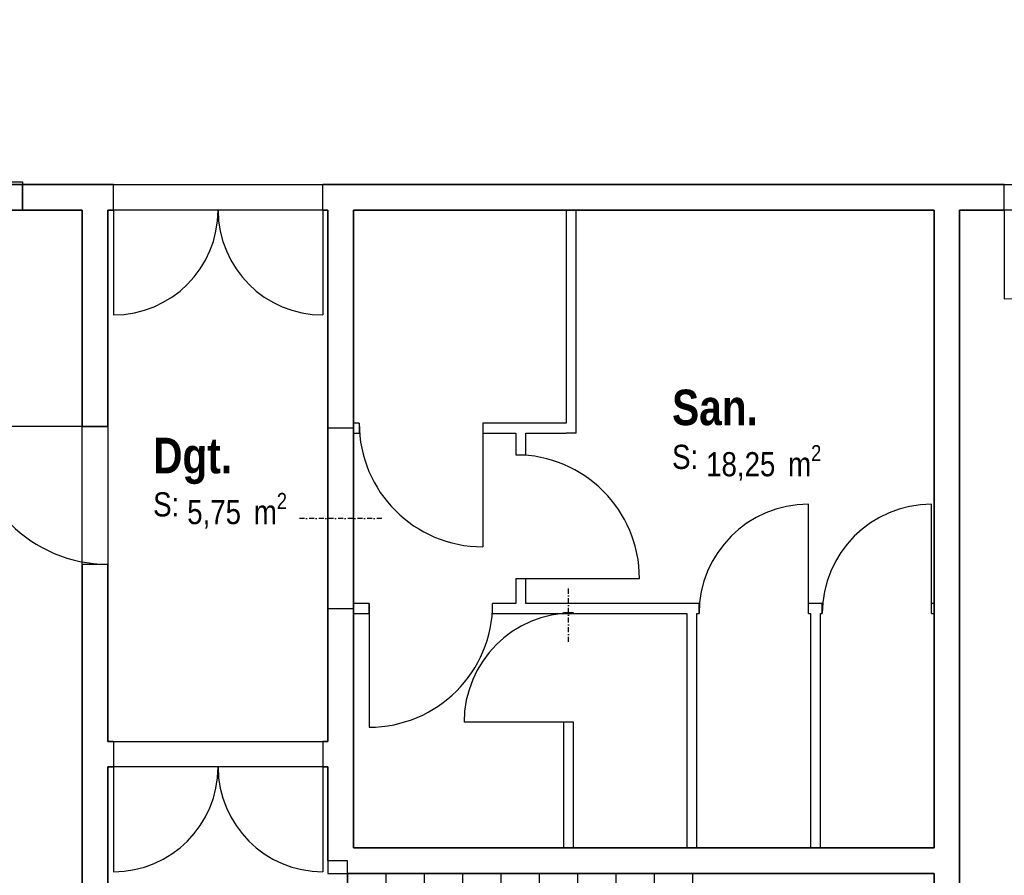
# Model space of a CAD drawing. Extents: x -24342 to 73038, y -9656 to 30949.
# Tile 139 of 170: x 7646 to 8340, y 7394 to 7996. Entities that reach past the tile are written whole.
import ezdxf
from ezdxf.enums import TextEntityAlignment as Align

# ---------------------------------------------------------------- set-up
doc = ezdxf.new("R2010")
doc.units = 0
doc.linetypes.add('21.0032_xref_r+1_02_pro$0$Points tirets', pattern=[670.277762, 352.777767, -176.388884, 0, -141.111112])
doc.linetypes.add('ACAD_ISO12W100', pattern=[21, 12, -3, 0, -3, 0, -3])
for name, color, linetype in [('0_XREF', 250, 'Continuous'), ('21.0032_xref_r+1_02_pro$0$A-AREA-____-OTLN.Modèle IFC', 251, 'Continuous'), ('21.0032_xref_r+1_02_pro$0$A-WALL-____-OTLN.Modèle IFC', 251, 'Continuous'), ('21.0032_xref_r+1_02_pro$0$Fenêtres ARCHICAD', 251, 'Continuous'), ('21.0032_xref_r+1_02_pro$0$Marques de Zone ARCHICAD', 251, 'Continuous'), ('21.0032_xref_r+1_02_pro$0$Portes ARCHICAD', 251, 'Continuous'), ('21.0032_xref_r+1_02_pro$0$S-STRS-____-OTLN.Modèle IFC', 251, 'Continuous')]:
    doc.layers.add(name, color=color, linetype=linetype)
doc.styles.add('21.0032_xref_r+1_02_pro$0$STYLE_GENERE_1', font='ARIALNB.TTF')
doc.styles.add('21.0032_xref_r+1_02_pro$0$STYLE_GENERE_2', font='ARIALN.TTF')

# ---------------------------------------------------------------- blocks, each defined once
blk = doc.blocks.new('21.0032_xref_r+1_02_pro$0$San._WC_29_1', base_point=(81564.5, -22915.6))
at = {"layer": '21.0032_xref_r+1_02_pro$0$Marques de Zone ARCHICAD', "ltscale": 0.1, "insert": (81295, -23033.9), "char_height": 170, "attachment_point": 1, "style": '21.0032_xref_r+1_02_pro$0$STYLE_GENERE_2'}
blk.add_mtext('\\A1;\\pt0,100;18,25{\\H0.66x;\\S^  ;} m{\\H0.66x;\\S2^  ;}', dxfattribs=at)
at = {"layer": '21.0032_xref_r+1_02_pro$0$Marques de Zone ARCHICAD', "ltscale": 0.1}
for tag, height, style, p in [('DUMMY_849', 250, '21.0032_xref_r+1_02_pro$0$STYLE_GENERE_1', (81664.4, -22569.7)), ('ROOM_NAME', 250, '21.0032_xref_r+1_02_pro$0$STYLE_GENERE_1', (81055, -22643.7)), ('calculatedAreaCode', 170, '21.0032_xref_r+1_02_pro$0$STYLE_GENERE_2', (81055, -23031.7))]:
    blk.add_attdef(tag, text='', height=height, dxfattribs=dict(at, style=style)).set_placement(p, align=Align.TOP_LEFT)
blk = doc.blocks.new('21.0032_xref_r+1_02_pro$0$Dgt._COU_42_1', base_point=(77855.1, -23250.1))
at = {"layer": '21.0032_xref_r+1_02_pro$0$Marques de Zone ARCHICAD', "ltscale": 0.1, "insert": (77640, -23371), "char_height": 170, "attachment_point": 1, "style": '21.0032_xref_r+1_02_pro$0$STYLE_GENERE_2'}
blk.add_mtext('\\A1;\\pt0,100;5,75{\\H0.66x;\\S^  ;} m{\\H0.66x;\\S2^  ;}', dxfattribs=at)
at = {"layer": '21.0032_xref_r+1_02_pro$0$Marques de Zone ARCHICAD', "ltscale": 0.1}
for tag, height, style, p in [('DUMMY_849', 250, '21.0032_xref_r+1_02_pro$0$STYLE_GENERE_1', (77962.3, -22904.2)), ('ROOM_NAME', 250, '21.0032_xref_r+1_02_pro$0$STYLE_GENERE_1', (77400, -22982.4)), ('calculatedAreaCode', 170, '21.0032_xref_r+1_02_pro$0$STYLE_GENERE_2', (77400, -23366.1))]:
    blk.add_attdef(tag, text='', height=height, dxfattribs=dict(at, style=style)).set_placement(p, align=Align.TOP_LEFT)
blk = doc.blocks.new('21.0032_xref_r+1_02_pro$0$Percement_20_1')
at = {"layer": '21.0032_xref_r+1_02_pro$0$A-WALL-____-OTLN.Modèle IFC', "linetype": '21.0032_xref_r+1_02_pro$0$Points tirets', "ltscale": 0.1}
blk.add_line((79010.1, -23550.1), (78430.1, -23550.1), dxfattribs=at)
at = {"layer": '21.0032_xref_r+1_02_pro$0$A-WALL-____-OTLN.Modèle IFC', "linetype": 'Continuous', "ltscale": 0.1, "flags": 128}
for points in [[(78630.1, -22915.1), (78630.1, -24185.1)], [(78810.1, -22915.1), (78630.1, -22915.1)], [(78810.1, -24185.1), (78810.1, -22915.1)], [(78630.1, -24185.1), (78810.1, -24185.1)]]:
    blk.add_lwpolyline(points, dxfattribs=at)
blk = doc.blocks.new('21.0032_xref_r+1_02_pro$0$Percement_21_1')
at = {"layer": '21.0032_xref_r+1_02_pro$0$A-WALL-____-OTLN.Modèle IFC', "linetype": '21.0032_xref_r+1_02_pro$0$Points tirets', "ltscale": 0.1}
blk.add_line((80325.1, -24420.1), (80325.1, -24015.1), dxfattribs=at)
at = {"layer": '21.0032_xref_r+1_02_pro$0$A-WALL-____-OTLN.Modèle IFC', "linetype": 'Continuous', "ltscale": 0.1, "flags": 128}
for points in [[(80290.1, -24215.1), (80290.1, -24220.1)], [(80360.1, -24215.1), (80290.1, -24215.1)], [(80290.1, -24220.1), (80360.1, -24220.1)], [(80360.1, -24220.1), (80360.1, -24215.1)]]:
    blk.add_lwpolyline(points, dxfattribs=at)
blk = doc.blocks.new('21.0032_xref_r+1_02_pro$0$Fenêtre (Mur) 30[13]_1')
at = {"layer": '21.0032_xref_r+1_02_pro$0$Fenêtres ARCHICAD', "linetype": 'Continuous', "ltscale": 0.1}
for p, q in [((71480, -21180.1), (76480, -21180.1)), ((71480, -21380.1), (71480, -21180.1)), ((76480, -21180.1), (76480, -21380.1)), ((76480, -21380.1), (71480, -21380.1))]:
    blk.add_line(p, q, dxfattribs=at)
blk = doc.blocks.new('21.0032_xref_r+1_02_pro$0$Porte (Mur) 81[5]_1')
at = {"layer": '21.0032_xref_r+1_02_pro$0$Portes ARCHICAD', "linetype": 'Continuous', "ltscale": 0.1}
for p, q in [((83395.1, -21380.1), (83395.1, -22005.1)), ((84645.1, -21380.1), (84645.1, -22005.1))]:
    blk.add_line(p, q, dxfattribs=at)
for centre, start, end in [((83395.1, -21380.1), 270, 0), ((84645.1, -21380.1), 180, 270)]:
    blk.add_arc(centre, 625, start, end, dxfattribs=at)
blk = doc.blocks.new('21.0032_xref_r+1_02_pro$0$Porte (Mur) 83[7]_1')
at = {"layer": '21.0032_xref_r+1_02_pro$0$Portes ARCHICAD', "linetype": 'Continuous', "ltscale": 0.1}
for p, q in [((77120.1, -21380.1), (77120.1, -22117.6)), ((78595.1, -21380.1), (78595.1, -22117.6))]:
    blk.add_line(p, q, dxfattribs=at)
for centre, start, end in [((77120.1, -21380.1), 270, 0), ((78595.1, -21380.1), 180, 270)]:
    blk.add_arc(centre, 737.5, start, end, dxfattribs=at)
blk = doc.blocks.new('21.0032_xref_r+1_02_pro$0$Mur_19_1', base_point=(65160.1, -21290.1))
at = {"layer": '21.0032_xref_r+1_02_pro$0$A-WALL-____-OTLN.Modèle IFC', "linetype": 'Continuous', "ltscale": 0.1}
for p, q in [((76480, -21200.1), (71480, -21200.1)), ((76480, -21380.1), (76480, -21200.1)), ((77120.1, -21380.1), (77120.1, -21200.1)), ((78595.1, -21380.1), (78595.1, -21200.1)), ((83395.1, -21380.1), (83395.1, -21200.1)), ((71480, -21380.1), (76480, -21380.1))]:
    blk.add_line(p, q, dxfattribs=at)
at = {"layer": '21.0032_xref_r+1_02_pro$0$A-WALL-____-OTLN.Modèle IFC', "linetype": 'Continuous', "ltscale": 0.1, "flags": 128}
for points in [[(77120.1, -21200.1), (76480, -21200.1)], [(83395.1, -21200.1), (78595.1, -21200.1)], [(76480, -21380.1), (76900.1, -21380.1)], [(77080.1, -21380.1), (77120.1, -21380.1)], [(78595.1, -21380.1), (78630.1, -21380.1)], [(78810.1, -21380.1), (82900.1, -21380.1)], [(83080.1, -21380.1), (83395.1, -21380.1)]]:
    blk.add_lwpolyline(points, dxfattribs=at)
at = {"layer": '21.0032_xref_r+1_02_pro$0$Fenêtres ARCHICAD', "linetype": 'Continuous', "ltscale": 0.1}
blk.add_blockref('21.0032_xref_r+1_02_pro$0$Fenêtre (Mur) 30[13]_1', (0, 0), dxfattribs=at)
at = {"layer": '21.0032_xref_r+1_02_pro$0$Portes ARCHICAD', "linetype": 'Continuous', "ltscale": 0.1}
for name in ['21.0032_xref_r+1_02_pro$0$Porte (Mur) 83[7]_1', '21.0032_xref_r+1_02_pro$0$Porte (Mur) 81[5]_1']:
    blk.add_blockref(name, (0, 0), dxfattribs=at)
blk = doc.blocks.new('21.0032_xref_r+1_02_pro$0$Porte (Mur) 86[10]_1')
at = {"layer": '21.0032_xref_r+1_02_pro$0$Portes ARCHICAD', "linetype": 'Continuous', "ltscale": 0.1}
blk.add_line((77080.1, -22902.6), (76110.1, -22902.6), dxfattribs=at)
blk.add_arc((77080.1, -22902.6), 970, 180, 270, dxfattribs=at)
blk = doc.blocks.new('21.0032_xref_r+1_02_pro$0$Mur_22_1', base_point=(76990.1, -21290.1))
at = {"layer": '21.0032_xref_r+1_02_pro$0$A-WALL-____-OTLN.Modèle IFC', "linetype": 'Continuous', "ltscale": 0.1}
for p, q in [((76900.1, -22902.6), (77080.1, -22902.6)), ((76900.1, -23872.6), (77080.1, -23872.6))]:
    blk.add_line(p, q, dxfattribs=at)
at = {"layer": '21.0032_xref_r+1_02_pro$0$A-WALL-____-OTLN.Modèle IFC', "linetype": 'Continuous', "ltscale": 0.1, "flags": 128}
for points in [[(76900.1, -21380.1), (76900.1, -22902.6)], [(77080.1, -22902.6), (77080.1, -21380.1)], [(76900.1, -23872.6), (76900.1, -29139.6)], [(77080.1, -25120.1), (77080.1, -23872.6)], [(77080.1, -29139.6), (77080.1, -25300.1)], [(76900.1, -29139.6), (77080.1, -29139.6)]]:
    blk.add_lwpolyline(points, dxfattribs=at)
at = {"layer": '21.0032_xref_r+1_02_pro$0$Portes ARCHICAD', "linetype": 'Continuous', "ltscale": 0.1}
blk.add_blockref('21.0032_xref_r+1_02_pro$0$Porte (Mur) 86[10]_1', (0, 0), dxfattribs=at)
blk = doc.blocks.new('21.0032_xref_r+1_02_pro$0$Mur_23_1', base_point=(78720.1, -21290.1))
at = {"layer": '21.0032_xref_r+1_02_pro$0$A-WALL-____-OTLN.Modèle IFC', "linetype": 'Continuous', "ltscale": 0.1, "flags": 128}
for points in [[(78630.1, -21380.1), (78630.1, -22915.1)], [(78810.1, -22915.1), (78810.1, -21380.1)], [(78630.1, -24185.1), (78630.1, -25120.1)], [(78810.1, -25870.1), (78810.1, -24185.1)], [(78630.1, -25300.1), (78630.1, -26050.1)], [(78630.1, -26050.1), (78810.1, -26050.1)]]:
    blk.add_lwpolyline(points, dxfattribs=at)
blk = doc.blocks.new('21.0032_xref_r+1_02_pro$0$Mur_24_1', base_point=(78720.1, -25960.1))
at = {"layer": '21.0032_xref_r+1_02_pro$0$A-WALL-____-OTLN.Modèle IFC', "linetype": 'Continuous', "ltscale": 0.1, "flags": 128}
for points in [[(82900.1, -25870.1), (78810.1, -25870.1)], [(78810.1, -26050.1), (82900.1, -26050.1)]]:
    blk.add_lwpolyline(points, dxfattribs=at)
blk = doc.blocks.new('21.0032_xref_r+1_02_pro$0$Mur_25_1', base_point=(82990.1, -21290.1))
at = {"layer": '21.0032_xref_r+1_02_pro$0$A-WALL-____-OTLN.Modèle IFC', "linetype": 'Continuous', "ltscale": 0.1, "flags": 128}
for points in [[(82900.1, -21380.1), (82900.1, -25870.1)], [(83080.1, -29049.7), (83080.1, -21380.1)], [(82900.1, -26050.1), (82900.1, -29049.7)], [(82900.1, -29049.7), (83080.1, -29049.7)]]:
    blk.add_lwpolyline(points, dxfattribs=at)
blk = doc.blocks.new('21.0032_xref_r+1_02_pro$0$Porte (Mur) 87[11]_1')
at = {"layer": '21.0032_xref_r+1_02_pro$0$Portes ARCHICAD', "linetype": 'Continuous', "ltscale": 0.1}
blk.add_line((80360.1, -24985.1), (79590.1, -24985.1), dxfattribs=at)
blk.add_arc((80360.1, -24985.1), 770, 90, 180, dxfattribs=at)
blk = doc.blocks.new('21.0032_xref_r+1_02_pro$0$Mur_26_1', base_point=(80325.1, -25960.1))
at = {"layer": '21.0032_xref_r+1_02_pro$0$A-WALL-____-OTLN.Modèle IFC', "linetype": 'Continuous', "ltscale": 0.1}
blk.add_line((80360.1, -24985.1), (80290.1, -24985.1), dxfattribs=at)
at = {"layer": '21.0032_xref_r+1_02_pro$0$A-WALL-____-OTLN.Modèle IFC', "linetype": 'Continuous', "ltscale": 0.1, "flags": 128}
for points in [[(80290.1, -24985.1), (80290.1, -25870.1)], [(80360.1, -25870.1), (80360.1, -24985.1)], [(80290.1, -25870.1), (80360.1, -25870.1)]]:
    blk.add_lwpolyline(points, dxfattribs=at)
at = {"layer": '21.0032_xref_r+1_02_pro$0$Portes ARCHICAD', "linetype": 'Continuous', "ltscale": 0.1}
blk.add_blockref('21.0032_xref_r+1_02_pro$0$Porte (Mur) 87[11]_1', (0, 0), dxfattribs=at)
blk = doc.blocks.new('21.0032_xref_r+1_02_pro$0$Porte (Mur) 88[12]_1')
at = {"layer": '21.0032_xref_r+1_02_pro$0$Portes ARCHICAD', "linetype": 'Continuous', "ltscale": 0.1}
blk.add_line((82883.1, -24220.1), (82883.1, -23450.1), dxfattribs=at)
blk.add_arc((82883.1, -24220.1), 770, 90, 180, dxfattribs=at)
blk = doc.blocks.new('21.0032_xref_r+1_02_pro$0$Porte (Mur) 89[13]_1')
at = {"layer": '21.0032_xref_r+1_02_pro$0$Portes ARCHICAD', "linetype": 'Continuous', "ltscale": 0.1}
blk.add_line((82015.1, -24220.1), (82015.1, -23450.1), dxfattribs=at)
blk.add_arc((82015.1, -24220.1), 770, 90, 180, dxfattribs=at)
blk = doc.blocks.new('21.0032_xref_r+1_02_pro$0$Porte (Mur) 90[14]_1')
at = {"layer": '21.0032_xref_r+1_02_pro$0$Portes ARCHICAD', "linetype": 'Continuous', "ltscale": 0.1}
blk.add_line((78921.2, -24150.1), (78921.2, -25020.1), dxfattribs=at)
blk.add_arc((78921.2, -24150.1), 870, 270, 0, dxfattribs=at)
blk = doc.blocks.new('21.0032_xref_r+1_02_pro$0$Mur_27_1', base_point=(78720.1, -24185.1))
at = {"layer": '21.0032_xref_r+1_02_pro$0$A-WALL-____-OTLN.Modèle IFC', "linetype": 'Continuous', "ltscale": 0.1}
for p, q in [((78921.2, -24220.1), (78921.2, -24150.1)), ((79791.2, -24220.1), (79791.2, -24150.1)), ((81245.1, -24220.1), (81245.1, -24150.1)), ((82015.1, -24220.1), (82015.1, -24150.1)), ((82113.1, -24220.1), (82113.1, -24150.1)), ((82883.1, -24220.1), (82883.1, -24150.1))]:
    blk.add_line(p, q, dxfattribs=at)
at = {"layer": '21.0032_xref_r+1_02_pro$0$A-WALL-____-OTLN.Modèle IFC', "linetype": 'Continuous', "ltscale": 0.1, "flags": 128}
for points in [[(78921.2, -24150.1), (78810.1, -24150.1)], [(78810.1, -24150.1), (78810.1, -24220.1)], [(79955.1, -24150.1), (79791.2, -24150.1)], [(81245.1, -24150.1), (80025.1, -24150.1)], [(82113.1, -24150.1), (82015.1, -24150.1)], [(82900.1, -24150.1), (82883.1, -24150.1)], [(82900.1, -24220.1), (82900.1, -24150.1)], [(78810.1, -24220.1), (78921.2, -24220.1)], [(79791.2, -24220.1), (80290.1, -24220.1)], [(80360.1, -24220.1), (81160.1, -24220.1)], [(81230.1, -24220.1), (81245.1, -24220.1)], [(82015.1, -24220.1), (82030.1, -24220.1)], [(82100.1, -24220.1), (82113.1, -24220.1)], [(82883.1, -24220.1), (82900.1, -24220.1)]]:
    blk.add_lwpolyline(points, dxfattribs=at)
at = {"layer": '21.0032_xref_r+1_02_pro$0$Portes ARCHICAD', "linetype": 'Continuous', "ltscale": 0.1}
for name in ['21.0032_xref_r+1_02_pro$0$Porte (Mur) 89[13]_1', '21.0032_xref_r+1_02_pro$0$Porte (Mur) 88[12]_1', '21.0032_xref_r+1_02_pro$0$Porte (Mur) 90[14]_1']:
    blk.add_blockref(name, (0, 0), dxfattribs=at)
blk = doc.blocks.new('21.0032_xref_r+1_02_pro$0$Mur_28_1', base_point=(81195.1, -25960.1))
at = {"layer": '21.0032_xref_r+1_02_pro$0$A-WALL-____-OTLN.Modèle IFC', "linetype": 'Continuous', "ltscale": 0.1, "flags": 128}
for points in [[(81160.1, -24220.1), (81160.1, -25870.1)], [(81230.1, -25870.1), (81230.1, -24220.1)], [(81160.1, -25870.1), (81230.1, -25870.1)]]:
    blk.add_lwpolyline(points, dxfattribs=at)
blk = doc.blocks.new('21.0032_xref_r+1_02_pro$0$Mur_29_1', base_point=(82065.1, -25960.1))
at = {"layer": '21.0032_xref_r+1_02_pro$0$A-WALL-____-OTLN.Modèle IFC', "linetype": 'Continuous', "ltscale": 0.1, "flags": 128}
for points in [[(82030.1, -24220.1), (82030.1, -25870.1)], [(82100.1, -25870.1), (82100.1, -24220.1)], [(82030.1, -25870.1), (82100.1, -25870.1)]]:
    blk.add_lwpolyline(points, dxfattribs=at)
blk = doc.blocks.new('21.0032_xref_r+1_02_pro$0$Mur_30_1', base_point=(80345.1, -21290.1))
at = {"layer": '21.0032_xref_r+1_02_pro$0$A-WALL-____-OTLN.Modèle IFC', "linetype": 'Continuous', "ltscale": 0.1, "flags": 128}
for points in [[(80310.1, -21380.1), (80310.1, -22880.1)], [(80310.1, -21380.1), (80380.1, -21380.1)], [(80380.1, -22950.1), (80380.1, -21380.1)], [(80380.1, -22950.1), (80310.1, -22950.1)]]:
    blk.add_lwpolyline(points, dxfattribs=at)
blk = doc.blocks.new('21.0032_xref_r+1_02_pro$0$Porte (Mur) 91[15]_1')
at = {"layer": '21.0032_xref_r+1_02_pro$0$Portes ARCHICAD', "linetype": 'Continuous', "ltscale": 0.1}
blk.add_line((79721.3, -22880.1), (79721.3, -23750.1), dxfattribs=at)
blk.add_arc((79721.3, -22880.1), 870, 180, 270, dxfattribs=at)
blk = doc.blocks.new('21.0032_xref_r+1_02_pro$0$Mur_31_1', base_point=(80345.1, -22915.1))
at = {"layer": '21.0032_xref_r+1_02_pro$0$A-WALL-____-OTLN.Modèle IFC', "linetype": 'Continuous', "ltscale": 0.1}
for p, q in [((78851.3, -22880.1), (78851.3, -22950.1)), ((79721.3, -22880.1), (79721.3, -22950.1))]:
    blk.add_line(p, q, dxfattribs=at)
at = {"layer": '21.0032_xref_r+1_02_pro$0$A-WALL-____-OTLN.Modèle IFC', "linetype": 'Continuous', "ltscale": 0.1, "flags": 128}
for points in [[(78851.3, -22880.1), (78810.1, -22880.1)], [(78810.1, -22880.1), (78810.1, -22950.1)], [(80310.1, -22880.1), (79721.3, -22880.1)], [(78810.1, -22950.1), (78851.3, -22950.1)], [(79721.3, -22950.1), (79955.1, -22950.1)], [(80025.1, -22950.1), (80310.1, -22950.1)]]:
    blk.add_lwpolyline(points, dxfattribs=at)
at = {"layer": '21.0032_xref_r+1_02_pro$0$Portes ARCHICAD', "linetype": 'Continuous', "ltscale": 0.1}
blk.add_blockref('21.0032_xref_r+1_02_pro$0$Porte (Mur) 91[15]_1', (0, 0), dxfattribs=at)
blk = doc.blocks.new('21.0032_xref_r+1_02_pro$0$Porte (Mur) 92[16]_1')
at = {"layer": '21.0032_xref_r+1_02_pro$0$Portes ARCHICAD', "linetype": 'Continuous', "ltscale": 0.1}
blk.add_line((79955.1, -23972.7), (80825.1, -23972.7), dxfattribs=at)
blk.add_arc((79955.1, -23972.7), 870, 0, 90, dxfattribs=at)
blk = doc.blocks.new('21.0032_xref_r+1_02_pro$0$Mur_32_1', base_point=(79990.1, -22915.1))
at = {"layer": '21.0032_xref_r+1_02_pro$0$A-WALL-____-OTLN.Modèle IFC', "linetype": 'Continuous', "ltscale": 0.1}
for p, q in [((79955.1, -23102.7), (80025.1, -23102.7)), ((79955.1, -23972.7), (80025.1, -23972.7))]:
    blk.add_line(p, q, dxfattribs=at)
at = {"layer": '21.0032_xref_r+1_02_pro$0$A-WALL-____-OTLN.Modèle IFC', "linetype": 'Continuous', "ltscale": 0.1, "flags": 128}
for points in [[(79955.1, -22950.1), (79955.1, -23102.7)], [(80025.1, -23102.7), (80025.1, -22950.1)], [(79955.1, -23972.7), (79955.1, -24150.1)], [(80025.1, -24150.1), (80025.1, -23972.7)]]:
    blk.add_lwpolyline(points, dxfattribs=at)
at = {"layer": '21.0032_xref_r+1_02_pro$0$Portes ARCHICAD', "linetype": 'Continuous', "ltscale": 0.1}
blk.add_blockref('21.0032_xref_r+1_02_pro$0$Porte (Mur) 92[16]_1', (0, 0), dxfattribs=at)
blk = doc.blocks.new('21.0032_xref_r+1_02_pro$0$Porte (Mur) 133[56]_1')
at = {"layer": '21.0032_xref_r+1_02_pro$0$Portes ARCHICAD', "linetype": 'Continuous', "ltscale": 0.1}
for p, q in [((77120.1, -25300.1), (77120.1, -26037.6)), ((78595.1, -25300.1), (78595.1, -26037.6))]:
    blk.add_line(p, q, dxfattribs=at)
for centre, start, end in [((77120.1, -25300.1), 270, 0), ((78595.1, -25300.1), 180, 270)]:
    blk.add_arc(centre, 737.5, start, end, dxfattribs=at)
blk = doc.blocks.new('21.0032_xref_r+1_02_pro$0$Mur_120_1', base_point=(78720.1, -25210.1))
at = {"layer": '21.0032_xref_r+1_02_pro$0$A-WALL-____-OTLN.Modèle IFC', "linetype": 'Continuous', "ltscale": 0.1}
for p, q in [((77120.1, -25120.1), (77120.1, -25300.1)), ((78595.1, -25120.1), (78595.1, -25300.1))]:
    blk.add_line(p, q, dxfattribs=at)
at = {"layer": '21.0032_xref_r+1_02_pro$0$A-WALL-____-OTLN.Modèle IFC', "linetype": 'Continuous', "ltscale": 0.1, "flags": 128}
for points in [[(77120.1, -25120.1), (77080.1, -25120.1)], [(78630.1, -25120.1), (78595.1, -25120.1)], [(77080.1, -25300.1), (77120.1, -25300.1)], [(78595.1, -25300.1), (78630.1, -25300.1)]]:
    blk.add_lwpolyline(points, dxfattribs=at)
at = {"layer": '21.0032_xref_r+1_02_pro$0$Portes ARCHICAD', "linetype": 'Continuous', "ltscale": 0.1}
blk.add_blockref('21.0032_xref_r+1_02_pro$0$Porte (Mur) 133[56]_1', (0, 0), dxfattribs=at)
blk = doc.blocks.new('21.0032_xref_r+1_02_pro$0$Elément Modèle 53[703]_1', base_point=(78770, -29049.6))
at = {"layer": '21.0032_xref_r+1_02_pro$0$S-STRS-____-OTLN.Modèle IFC', "linetype": 'Continuous', "ltscale": 0.1}
for p, q in [((79040, -26050), (78770, -26050)), ((78770, -26050), (78770, -27450)), ((79310, -26050), (79040, -26050)), ((79040, -26050), (79040, -27450)), ((79580, -26050), (79310, -26050)), ((79310, -26050), (79310, -27450)), ((79850, -26050), (79580, -26050)), ((79580, -26050), (79580, -27450)), ((80120, -26050), (79850, -26050)), ((79850, -26050), (79850, -27450)), ((80390, -26050), (80120, -26050)), ((80120, -26050), (80120, -27450)), ((80660, -26050), (80390, -26050)), ((80390, -26050), (80390, -27450)), ((80930, -26050), (80660, -26050)), ((80660, -26050), (80660, -27450)), ((81200, -26050), (80930, -26050)), ((80930, -26050), (80930, -27450)), ((81493.2, -26050), (81200, -26050)), ((81200, -26050), (81200, -27450)), ((82900, -26050), (81493.2, -26050)), ((82900, -29049.6), (82900, -26050)), ((78770, -27450), (79040, -27450)), ((79040, -27450), (79310, -27450)), ((79310, -27450), (79580, -27450)), ((79580, -27450), (79850, -27450)), ((79850, -27450), (80120, -27450)), ((80120, -27450), (80390, -27450)), ((80390, -27450), (80660, -27450)), ((80660, -27450), (80930, -27450)), ((80930, -27450), (81200, -27450)), ((81200, -27450), (81493.2, -27450)), ((81493.2, -27450), (81500, -27450)), ((81500, -27450), (81500, -27650)), ((79260, -27650), (78990, -27650)), ((78990, -27650), (78990, -29049.6)), ((79530, -27650), (79260, -27650)), ((79260, -29049.6), (79260, -27650)), ((79800, -27650), (79530, -27650)), ((79530, -29049.6), (79530, -27650)), ((80070, -27650), (79800, -27650)), ((79800, -29049.6), (79800, -27650)), ((80340, -27650), (80070, -27650)), ((80070, -29049.6), (80070, -27650)), ((80610, -27650), (80340, -27650)), ((80340, -29049.6), (80340, -27650)), ((80880, -27650), (80610, -27650)), ((80610, -29049.6), (80610, -27650)), ((81150, -27650), (80880, -27650)), ((80880, -29049.6), (80880, -27650)), ((81396.8, -27650), (81150, -27650)), ((81150, -29049.6), (81150, -27650)), ((81420, -27650), (81396.8, -27650)), ((81500, -27650), (81420, -27650)), ((81420, -29049.6), (81420, -27650)), ((78990, -29049.6), (79260, -29049.6)), ((79260, -29049.6), (79530, -29049.6)), ((79530, -29049.6), (79800, -29049.6)), ((79800, -29049.6), (80070, -29049.6)), ((80070, -29049.6), (80340, -29049.6)), ((80340, -29049.6), (80610, -29049.6)), ((80610, -29049.6), (80880, -29049.6)), ((80880, -29049.6), (81150, -29049.6)), ((81150, -29049.6), (81396.8, -29049.6)), ((81396.8, -29049.6), (81420, -29049.6)), ((81420, -29049.6), (82900, -29049.6))]:
    blk.add_line(p, q, dxfattribs=at)
blk = doc.blocks.new('21.0032_xref_r+1_02_pro')
at = {"layer": '21.0032_xref_r+1_02_pro$0$A-AREA-____-OTLN.Modèle IFC', "linetype": 'Continuous', "ltscale": 0.1, "flags": 128}
blk.add_lwpolyline([(647.45, -2120.4), (3390, -2120), (3389.6, -2166.57), (4390.4, -2166.57), (4390, -2120), (8761.09, -2120), (8592.87, -1417.99), (8427.48, -1417.99), (8560.05, -1961.45), (6560.07, -1961.45), (6560.07, -1366.33, -0.157957), (6506.5, -1249), (6331.27, -1249, -0.214878), (6262.95, -1381.09), (6262.95, -1961.45), (1456.57, -1961.45), (1456.57, -1381.1, -0.215084), (1388.23, -1249), (1227.62, -1249, -0.214969), (1159.45, -1381.05), (1158.27, -1961.45), (647.45, -1961.45)], format="xyb", close=True, dxfattribs=at)
for points in [[(7690.01, -2904.96), (7690.01, -2138.01), (7104.01, -2138.01), (7104.01, -2904.96)], [(7708.01, -2138.01), (7708.01, -2512.01), (7863.01, -2512.01), (7863.01, -2138.01)], [(7881.01, -2138.01), (7881.01, -2587.01), (8290.01, -2587.01), (8290.01, -2138.01)], [(8922.83, -2795), (8765.4, -2138.01), (8308.01, -2138.01), (8308.01, -2596.01), (8308.01, -2904.96), (8821, -2904.96), (8821, -2795)], [(7708.01, -2904.96), (7877, -2904.96), (7877, -2596.01), (7863.01, -2596.01), (7863.01, -2530.01), (7708.01, -2530.01)]]:
    blk.add_lwpolyline(points, close=True, dxfattribs=at)
at = {"layer": '21.0032_xref_r+1_02_pro$0$A-AREA-____-OTLN.Modèle IFC', "linetype": 'Continuous', "ltscale": 0.1, "xscale": 0.1, "yscale": 0.1, "zscale": 0.1}
for name, p, values in [('21.0032_xref_r+1_02_pro$0$San._WC_29_1', (8156.45, -2291.56), {'ROOM_NAME': 'San.', 'calculatedAreaCode': 'S: '}), ('21.0032_xref_r+1_02_pro$0$Dgt._COU_42_1', (7785.51, -2325.01), {'ROOM_NAME': 'Dgt.', 'calculatedAreaCode': 'S: '})]:
    blk.add_blockref(name, p, dxfattribs=at).add_auto_attribs(values)
at = {"layer": '21.0032_xref_r+1_02_pro$0$A-WALL-____-OTLN.Modèle IFC', "ltscale": 0.1, "xscale": 0.1, "yscale": 0.1, "zscale": 0.1}
for name, p in [('21.0032_xref_r+1_02_pro$0$Mur_19_1', (6516.01, -2129.01)), ('21.0032_xref_r+1_02_pro$0$Mur_22_1', (7699.01, -2129.01)), ('21.0032_xref_r+1_02_pro$0$Mur_23_1', (7872.01, -2129.01)), ('21.0032_xref_r+1_02_pro$0$Mur_30_1', (8034.51, -2129.01)), ('21.0032_xref_r+1_02_pro$0$Mur_25_1', (8299.01, -2129.01)), ('21.0032_xref_r+1_02_pro$0$Mur_31_1', (8034.51, -2291.51)), ('21.0032_xref_r+1_02_pro$0$Mur_32_1', (7999.01, -2291.51)), ('21.0032_xref_r+1_02_pro$0$Mur_27_1', (7872.01, -2418.51)), ('21.0032_xref_r+1_02_pro$0$Mur_26_1', (8032.51, -2596.01)), ('21.0032_xref_r+1_02_pro$0$Mur_28_1', (8119.51, -2596.01)), ('21.0032_xref_r+1_02_pro$0$Mur_29_1', (8206.51, -2596.01)), ('21.0032_xref_r+1_02_pro$0$Mur_120_1', (7872.01, -2521.01)), ('21.0032_xref_r+1_02_pro$0$Mur_24_1', (7872.01, -2596.01))]:
    blk.add_blockref(name, p, dxfattribs=at)
at = {"layer": '21.0032_xref_r+1_02_pro$0$A-WALL-____-OTLN.Modèle IFC', "linetype": 'Continuous', "ltscale": 0.1, "xscale": 0.1, "yscale": 0.1, "zscale": 0.1}
for name in ['21.0032_xref_r+1_02_pro$0$Percement_20_1', '21.0032_xref_r+1_02_pro$0$Percement_21_1']:
    blk.add_blockref(name, (0, 0), dxfattribs=at)
at = {"layer": '21.0032_xref_r+1_02_pro$0$S-STRS-____-OTLN.Modèle IFC', "linetype": 'Continuous', "ltscale": 0.1, "xscale": 0.1, "yscale": 0.1, "zscale": 0.1}
blk.add_blockref('21.0032_xref_r+1_02_pro$0$Elément Modèle 53[703]_1', (7877, -2904.96), dxfattribs=at)

msp = doc.modelspace()

# ---------------------------------------------------------------- block references
at = {"layer": '0_XREF', "linetype": 'ACAD_ISO12W100'}
msp.add_blockref('21.0032_xref_r+1_02_pro', (0, 10000), dxfattribs=at)

doc.saveas('drawing.dxf')
